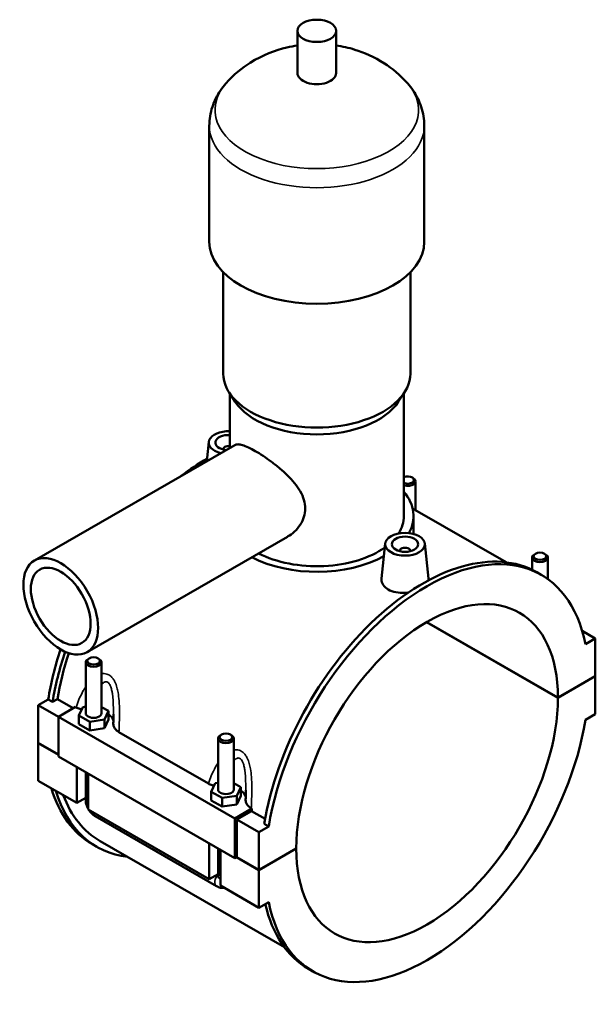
# Model space of a CAD drawing. Header units: millimetres. Extents: x 0 to 965, y -206 to 1211.
# Tile 8 of 8: x 747 to 965, y 731 to 1103. Entities that reach past the tile are written whole.
import ezdxf

# ---------------------------------------------------------------- set-up
doc = ezdxf.new("R2010")
doc.units = ezdxf.units.MM
doc.layers.add('Visible (ISO)', color=7, linetype='Continuous', lineweight=50)
doc.layers.add('Visible Narrow (ISO)', color=7, linetype='Continuous', lineweight=35)

msp = doc.modelspace()

# ---------------------------------------------------------------- linework, layer by layer
at = {"layer": 'Visible (ISO)'}
for p, q in [((851.946, 1083.04), (851.946, 1098.999)), ((866.586, 1083.04), (866.586, 1098.999)), ((818.599, 1019.206), (818.599, 1063.092)), ((899.932, 1019.206), (899.932, 1063.092)), ((823.886, 969.336), (823.886, 1007.66)), ((894.646, 969.336), (894.646, 1007.66)), ((828.436, 958.665), (826.152, 962.16)), ((826.326, 941.235), (826.326, 961.895)), ((890.095, 958.665), (892.379, 962.16)), ((892.206, 915.476), (892.206, 961.895)), ((752.411, 898.67), (828.24, 942.337)), ((818.404, 943.529), (817.621, 936.222)), ((823.89, 940.811), (823.89, 940.624)), ((895.335, 930.075), (895.76, 929.827)), ((896.631, 917.704), (896.631, 928.611)), ((895.526, 918.34), (930.85, 897.998)), ((895.866, 908.723), (895.866, 915.476)), ((772.373, 864.007), (848.201, 907.673)), ((885.155, 905.09), (883.74, 891.89)), ((900.127, 905.09), (901.547, 891.842)), ((890.641, 902.185), (890.641, 902.371)), ((894.641, 902.185), (894.641, 902.371)), ((941.991, 901.245), (941.565, 900.998)), ((945.398, 901.245), (945.824, 900.998)), ((940.694, 899.781), (940.694, 895.155)), ((946.694, 899.781), (946.694, 891.601)), ((944.161, 893.241), (942.492, 894.202)), ((950.482, 846.727), (900.758, 875.361)), ((900.829, 875.402), (950.482, 846.809)), ((959.661, 872.077), (964.624, 869.219)), ((964.624, 869.219), (960.899, 867.074)), ((964.624, 854.953), (964.624, 869.219)), ((773.133, 861.666), (772.708, 861.419)), ((776.541, 861.666), (776.966, 861.419)), ((771.837, 860.202), (771.837, 840.894)), ((777.837, 860.202), (777.837, 840.894)), ((950.482, 846.809), (964.624, 854.953)), ((964.624, 854.871), (950.482, 846.727)), ((964.553, 854.912), (964.624, 854.871)), ((964.624, 840.605), (964.624, 854.871)), ((753.907, 843.973), (757.632, 846.118)), ((759.301, 845.157), (757.632, 846.118)), ((761.121, 846.206), (759.301, 845.157)), ((767.087, 842.77), (761.121, 846.206)), ((753.907, 843.973), (761.543, 839.575)), ((753.907, 829.707), (753.907, 843.973)), ((767.952, 843.269), (761.543, 839.578)), ((767.952, 843.269), (768.196, 843.128)), ((769.26, 840.033), (770.755, 843.245)), ((770.755, 843.245), (771.837, 843.412)), ((777.837, 843.238), (780.414, 841.754)), ((780.414, 841.754), (778.919, 838.543)), ((780.414, 838.484), (780.414, 841.754)), ((761.543, 839.578), (761.543, 824.495)), ((761.543, 839.578), (828.294, 801.139)), ((769.26, 836.763), (769.26, 840.033)), ((773.343, 837.683), (769.26, 840.033)), ((778.919, 838.543), (773.343, 837.683)), ((778.919, 835.273), (778.919, 838.543)), ((778.919, 835.273), (780.414, 838.484)), ((960.899, 838.46), (964.624, 840.605)), ((769.26, 836.763), (773.343, 834.412)), ((773.343, 834.412), (773.343, 837.683)), ((773.343, 834.412), (778.919, 835.273)), ((784.395, 833.799), (818.259, 814.298)), ((821.9, 812.065), (821.9, 831.372)), ((823.197, 832.836), (822.771, 832.589)), ((826.604, 832.836), (827.03, 832.589)), ((827.9, 812.065), (827.9, 831.372)), ((753.907, 829.707), (761.543, 825.309)), ((753.907, 829.625), (753.978, 829.666)), ((753.907, 815.359), (753.907, 829.625)), ((761.543, 825.227), (753.907, 829.625)), ((761.543, 824.495), (828.294, 786.055)), ((768.473, 806.97), (768.473, 820.504)), ((771.837, 818.567), (771.837, 808.192)), ((772.716, 818.061), (772.716, 804.527)), ((753.907, 815.359), (768.473, 806.97)), ((819.323, 811.204), (820.818, 814.415)), ((820.818, 814.415), (821.9, 814.582)), ((827.9, 814.409), (830.477, 812.925)), ((830.477, 812.925), (828.983, 809.714)), ((830.477, 809.655), (830.477, 812.925)), ((771.837, 808.908), (768.473, 806.97)), ((819.323, 807.934), (819.323, 811.204)), ((823.406, 808.853), (819.323, 811.204)), ((828.983, 809.714), (823.406, 808.853)), ((823.406, 805.583), (823.406, 808.853)), ((828.983, 806.443), (828.983, 809.714)), ((828.983, 806.443), (830.477, 809.655)), ((772.716, 804.527), (818.536, 778.141)), ((819.323, 807.934), (823.406, 805.583)), ((823.406, 805.583), (828.983, 806.443)), ((828.294, 801.139), (834.702, 804.829)), ((834.458, 804.97), (834.702, 804.829)), ((775.461, 801.918), (821.282, 775.532)), ((828.294, 786.055), (828.294, 801.139)), ((834.547, 803.922), (829.001, 800.729)), ((829.001, 800.729), (837.345, 795.924)), ((829.001, 800.729), (829.001, 786.462)), ((839.728, 800.939), (834.547, 803.922)), ((841.07, 798.069), (837.345, 795.924)), ((841.07, 798.069), (839.402, 799.03)), ((837.345, 795.924), (837.345, 781.658)), ((776.039, 790.376), (774.37, 791.337)), ((777.296, 792.559), (847.013, 752.412)), ((818.536, 778.141), (818.536, 791.675)), ((821.9, 779.363), (821.9, 789.737)), ((837.345, 781.658), (851.487, 789.802)), ((851.487, 789.72), (837.345, 781.576)), ((851.416, 789.761), (851.487, 789.72)), ((822.779, 789.231), (822.779, 775.698)), ((829.001, 786.462), (828.294, 786.055)), ((837.345, 781.576), (828.93, 786.422)), ((829.001, 786.462), (837.345, 781.658)), ((821.9, 780.078), (818.536, 778.141)), ((837.345, 781.576), (837.345, 767.31)), ((822.779, 775.698), (837.345, 767.31)), ((837.345, 767.31), (841.07, 769.455)), ((857.809, 743.288), (856.14, 744.248))]:
    msp.add_line(p, q, dxfattribs=at)
for centre, major_axis, ratio in [((859.266, 1098.999), (7.32, 0), 0.5758617), ((892.641, 904.824), (7.5, 0), 0.5758617), ((892.641, 904.824), (5, 0), 0.5758617), ((762.392, 881.339), (9.981, -17.332), 0.5780931), ((943.694, 900.272), (2.4, 0), 0.5758617), ((762.392, 881.339), (7.985, -13.865), 0.5780931), ((774.837, 860.692), (2.4, 0), 0.5758617), ((824.9, 831.863), (2.4, 0), 0.5758617)]:
    msp.add_ellipse(centre, major_axis=major_axis, ratio=ratio, dxfattribs=at)
for centre, major_axis, ratio, start_param, end_param in [((859.266, 1083.04), (-7.32, 0), 0.5758617, 0, 3.1415927), ((859.266, 1019.206), (-40.667, 0), 0.5758617, 0, 3.1415926), ((859.266, 969.336), (-35.38, 0), 0.5758617, 0, 3.1415927), ((859.266, 965.346), (-32.94, 0), 0.5758617, 0.3599086, 2.7816841), ((825.89, 943.263), (-7.5, 0), 0.5758617, 4.6542976, 7.4510217), ((825.89, 943.263), (-5, 0), 0.5758617, 4.6251905, 7.6626983), ((825.89, 940.811), (-2, 0), 0.5758617, 4.4929111, 6.4518745), ((817.546, 866.313), (-43.176, -74.977), 0.5780931, 3.9222153, 4.0819387), ((893.631, 929.101), (2.4, 0), 0.5758617, 4.076476, 8.4898947), ((893.631, 928.611), (3, 0), 0.5758617, 4.2172774, 7.0647309), ((859.266, 915.476), (36.6, 0), 0.5758617, 5.9737411, 6.7342121), ((859.266, 915.476), (32.94, 0), 0.5758617, 5.9292044, 6.2831853), ((900.985, 818.264), (43.176, 74.977), 0.5780931, 5.699524, 8.4337755), ((859.266, 915.476), (32.94, 0), 0.5758617, 3.9803408, 5.6090181), ((899.316, 819.225), (43.176, 74.977), 0.5780931, 0, 2.1505902), ((892.641, 902.371), (-2, 0), 0.5758617, 2.9729035, 6.4518745), ((859.266, 915.476), (36.6, 0), 0.5758617, 3.9750015, 5.4784443), ((943.694, 899.781), (-3, 0), 0.5758617, 5.5016397, 10.2063236), ((900.985, 818.264), (34.932, 60.661), 0.5780931, 5.4965677, 8.6367318), ((817.546, 866.313), (-43.176, -74.977), 0.5780931, 5.0501751, 5.2921829), ((819.215, 865.352), (43.176, 74.977), 0.5780931, 1.9073959, 2.1505902), ((819.215, 865.352), (-41.919, -72.793), 0.5780931, 5.0564621, 5.2859828), ((774.837, 860.202), (3, 0), 0.5758617, 2.360047, 7.0647309), ((900.985, 818.264), (-34.932, -60.661), 0.5780931, 5.4965677, 8.6367318), ((774.837, 840.894), (-3, 0), 0.5758617, 0, 3.1415927), ((774.837, 837.624), (7.5, 0), 0.5758617, 0.0944293, 0.7324026), ((900.985, 818.264), (-43.176, -74.977), 0.5780931, 5.699524, 8.4337755), ((824.9, 831.372), (3, 0), 0.5758617, 2.360047, 7.0647309), ((817.546, 866.313), (-43.176, -74.977), 0.5780931, 5.7828542, 6.2831853), ((824.9, 812.065), (-3, 0), 0.5758617, 0, 3.1415927), ((819.215, 865.352), (-43.176, -74.977), 0.5780931, 5.7828542, 6.5251304), ((819.215, 865.352), (-41.919, -72.793), 0.5780931, 5.8408313, 6.2831853), ((824.9, 808.794), (7.5, 0), 0.5758617, 0.0944293, 0.7324026), ((892.641, 823.069), (-41.919, -72.793), 0.5780931, 5.2737949, 5.2859828), ((899.316, 819.225), (-43.176, -74.977), 0.5780931, 5.7273527, 6.2831853)]:
    msp.add_ellipse(centre, major_axis=major_axis, ratio=ratio, start_param=start_param, end_param=end_param, dxfattribs=at)
for points, knots in [([(851.946, 1093.472), (850.614, 1093.273), (849.27, 1093.016), (843.531, 1091.652), (838.941, 1089.996), (831.028, 1084.987), (827.886, 1082.51), (824.875, 1079.075)], [7.32269345, 7.32269345, 7.32269345, 7.32269345, 7.45993851, 7.45993851, 7.90124478, 7.90124478, 8.17184916, 8.17184916, 8.17184916, 8.17184916]), ([(893.656, 1079.075), (890.752, 1082.388), (887.725, 1084.809), (880.907, 1089.209), (877.184, 1090.778), (871.223, 1092.614), (868.887, 1093.128), (866.586, 1093.472)], [5.96531778, 5.96531778, 5.96531778, 5.96531778, 6.22626042, 6.22626042, 6.57732596, 6.57732596, 6.81447349, 6.81447349, 6.81447349, 6.81447349]), ([(824.875, 1079.075), (824.15, 1078.249), (823.465, 1077.371), (822.196, 1075.509), (821.612, 1074.524), (820.574, 1072.451), (820.121, 1071.362), (819.378, 1069.101), (819.089, 1067.928), (818.699, 1065.534), (818.599, 1064.313), (818.599, 1063.092)], [1.88866385, 1.88866385, 1.88866385, 1.88866385, 1.98216998, 1.98216998, 2.07567611, 2.07567611, 2.16918223, 2.16918223, 2.26268836, 2.26268836, 2.35619449, 2.35619449, 2.35619449, 2.35619449]), ([(899.932, 1063.092), (899.932, 1064.313), (899.832, 1065.534), (899.442, 1067.928), (899.153, 1069.101), (898.41, 1071.362), (897.957, 1072.451), (896.919, 1074.524), (896.335, 1075.509), (895.066, 1077.371), (894.381, 1078.249), (893.656, 1079.075)], [5.49778714, 5.49778714, 5.49778714, 5.49778714, 5.59129327, 5.59129327, 5.6847994, 5.6847994, 5.77830553, 5.77830553, 5.87181166, 5.87181166, 5.96531778, 5.96531778, 5.96531778, 5.96531778]), ([(828.24, 942.337), (828.559, 942.521), (828.953, 942.618), (829.917, 942.617), (830.489, 942.516), (831.805, 942.118), (832.55, 941.821), (834.177, 941.056), (835.06, 940.588), (836.887, 939.536), (837.879, 938.924), (839.951, 937.559), (841.03, 936.806), (843.187, 935.204), (844.266, 934.354), (846.336, 932.605), (847.326, 931.707), (849.139, 929.914), (850.029, 928.954), (851.655, 926.951), (852.391, 925.907), (853.61, 923.77), (854.093, 922.676), (854.739, 920.484), (854.9, 919.386), (854.9, 917.259), (854.739, 916.185), (854.093, 914.104), (853.61, 913.097), (852.391, 911.233), (851.655, 910.374), (850.029, 908.865), (849.139, 908.217), (848.22, 907.684), (848.21, 907.679), (848.201, 907.673)], [1.565297, 1.565297, 1.565297, 1.565297, 1.9488533, 1.9488533, 2.3364879, 2.3364879, 2.7241226, 2.7241226, 3.1117572, 3.1117572, 3.4993919, 3.4993919, 3.8870265, 3.8870265, 4.2746611, 4.2746611, 4.6622958, 4.6622958, 5.0526004, 5.0526004, 5.4429051, 5.4429051, 5.8332098, 5.8332098, 6.2235144, 6.2235144, 6.6138191, 6.6138191, 7.0041237, 7.0041237, 7.3944284, 7.3944284, 7.7847331, 7.7847331, 7.7888114, 7.7888114, 7.7888114, 7.7888114]), ([(893.825, 886.513), (893.424, 886.464), (893.024, 886.43), (891.513, 886.36), (890.317, 886.434), (888.116, 886.881), (887.111, 887.255), (886.318, 887.712), (885.524, 888.169), (884.838, 888.769), (883.934, 890.113), (883.715, 890.854), (883.721, 891.662), (883.728, 891.775), (883.741, 891.89)], [4.5904852, 4.5904852, 4.5904852, 4.5904852, 4.7079129, 4.7079129, 5.0443998, 5.0443998, 5.3808868, 5.3808868, 5.3808868, 5.7177858, 5.7177858, 6.0546849, 6.0546849, 6.1092042, 6.1092042, 6.1092042, 6.1092042]), ([(901.546, 891.842), (901.557, 891.745), (901.562, 891.649), (901.561, 891.434), (901.551, 891.312), (901.532, 891.19)], [3.30968484, 3.30968484, 3.30968484, 3.30968484, 3.36341811, 3.36341811, 3.4311521, 3.4311521, 3.4311521, 3.4311521]), ([(768.196, 843.128), (768.609, 842.89), (769.071, 842.683), (769.81, 842.428), (770.057, 842.354), (770.309, 842.288)], [-0.65230382, -0.65230382, -0.65230382, -0.65230382, -0.47706185, -0.47706185, -0.39362262, -0.39362262, -0.39362262, -0.39362262]), ([(782.337, 840.603), (782.337, 840.359), (782.336, 840.113), (782.332, 839.62), (782.329, 839.373), (782.321, 838.878), (782.317, 838.63), (782.306, 838.133), (782.3, 837.884), (782.287, 837.386), (782.28, 837.136), (782.272, 836.887)], [4.55410994, 4.55410994, 4.55410994, 4.55410994, 4.63556691, 4.63556691, 4.71702387, 4.71702387, 4.79848084, 4.79848084, 4.8799378, 4.8799378, 4.96139477, 4.96139477, 4.96139477, 4.96139477]), ([(782.272, 836.887), (782.265, 836.639), (782.293, 836.391), (782.453, 835.783), (782.628, 835.429), (783.239, 834.61), (783.751, 834.17), (784.395, 833.799)], [-0.59324627, -0.59324627, -0.59324627, -0.59324627, -0.4640642, -0.4640642, -0.2732616, -0.2732616, 0, 0, 0, 0]), ([(818.259, 814.298), (818.672, 814.061), (819.134, 813.854), (819.873, 813.599), (820.12, 813.525), (820.372, 813.459)], [-0.65230382, -0.65230382, -0.65230382, -0.65230382, -0.47706185, -0.47706185, -0.39362262, -0.39362262, -0.39362262, -0.39362262]), ([(771.837, 808.192), (771.837, 807.664), (771.907, 807.157), (772.143, 806.181), (772.31, 805.711), (772.58, 805.125), (772.646, 804.992), (772.716, 804.861)], [1.57079633, 1.57079633, 1.57079633, 1.57079633, 1.88495559, 1.88495559, 2.19911486, 2.19911486, 2.29311877, 2.29311877, 2.29311877, 2.29311877]), ([(832.4, 811.774), (832.4, 811.529), (832.399, 811.283), (832.395, 810.791), (832.392, 810.544), (832.385, 810.049), (832.38, 809.8), (832.369, 809.303), (832.363, 809.055), (832.35, 808.556), (832.343, 808.307), (832.335, 808.057)], [4.55410994, 4.55410994, 4.55410994, 4.55410994, 4.63556691, 4.63556691, 4.71702387, 4.71702387, 4.79848084, 4.79848084, 4.8799378, 4.8799378, 4.96139477, 4.96139477, 4.96139477, 4.96139477]), ([(832.335, 808.057), (832.328, 807.809), (832.356, 807.561), (832.517, 806.953), (832.691, 806.599), (833.302, 805.78), (833.814, 805.341), (834.458, 804.97)], [-0.59324627, -0.59324627, -0.59324627, -0.59324627, -0.4640642, -0.4640642, -0.2732616, -0.2732616, 0, 0, 0, 0]), ([(773.003, 804.362), (773.085, 804.23), (773.171, 804.101), (773.547, 803.568), (773.871, 803.188), (774.599, 802.496), (775.003, 802.182), (775.461, 801.918)], [2.41490107, 2.41490107, 2.41490107, 2.41490107, 2.51327412, 2.51327412, 2.82743339, 2.82743339, 3.14159265, 3.14159265, 3.14159265, 3.14159265]), ([(821.282, 775.532), (821.74, 775.268), (822.256, 775.051), (823.268, 774.848), (823.73, 774.816), (824.213, 774.872)], [3.14159265, 3.14159265, 3.14159265, 3.14159265, 3.45575192, 3.45575192, 3.68065751, 3.68065751, 3.68065751, 3.68065751])]:
    msp.add_open_spline(points, degree=3, knots=knots, dxfattribs=at)
at = {"layer": 'Visible Narrow (ISO)'}
for centre, major_axis, ratio, start_param, end_param in [((859.266, 1069.076), (-38.525, 0), 0.5758617, 5.8156547, 9.8923086), ((859.266, 1063.092), (-40.667, 0), 0.5758617, 0, 3.1415927), ((774.837, 808.192), (-3, 0), 0.5758617, 0, 0.7853982), ((776.958, 804.518), (-1.497, -2.6), 0.5780931, 5.4920009, 6.2831853), ((822.779, 778.132), (-1.497, -2.6), 0.5780931, 4.3521357, 6.2831853), ((824.9, 779.363), (-3, 0), 0.5758617, 0, 0.7853982)]:
    msp.add_ellipse(centre, major_axis=major_axis, ratio=ratio, start_param=start_param, end_param=end_param, dxfattribs=at)
for points, knots in [([(784.395, 833.799), (784.449, 834.951), (784.5, 836.115), (784.586, 838.703), (784.617, 840.133), (784.603, 842.924), (784.562, 844.287), (784.377, 846.686), (784.258, 847.725), (783.962, 849.399), (783.82, 850.046), (783.44, 851.393), (783.192, 852.087), (782.675, 853.161), (782.439, 853.57), (781.917, 854.296), (781.634, 854.615), (781.104, 855.082), (780.868, 855.252), (780.622, 855.394), (780.377, 855.535), (780.122, 855.648), (779.501, 855.844), (779.131, 855.901), (778.451, 855.91), (778.143, 855.879), (777.837, 855.817)], [-5.104033, -5.104033, -5.104033, -5.104033, -4.7663819, -4.7663819, -4.360441, -4.360441, -3.9794364, -3.9794364, -3.686356, -3.686356, -3.4969705, -3.4969705, -3.2791673, -3.2791673, -3.1306664, -3.1306664, -2.9873483, -2.9873483, -2.8831601, -2.8831601, -2.8831601, -2.7789719, -2.7789719, -2.6356537, -2.6356537, -2.5170449, -2.5170449, -2.5170449, -2.5170449]), ([(777.837, 851.769), (778.081, 852.057), (778.335, 852.301), (778.79, 852.616), (778.987, 852.714), (779.373, 852.822), (779.563, 852.834), (779.882, 852.775), (780.013, 852.726), (780.14, 852.653), (780.267, 852.58), (780.39, 852.482), (780.666, 852.198), (780.814, 851.992), (781.089, 851.503), (781.215, 851.219), (781.491, 850.456), (781.626, 849.949), (781.835, 848.945), (781.915, 848.456), (782.085, 847.175), (782.156, 846.366), (782.276, 844.473), (782.309, 843.38), (782.334, 841.724), (782.337, 841.164), (782.337, 840.604)], [2.2864282, 2.2864282, 2.2864282, 2.2864282, 2.4871529, 2.4871529, 2.6356537, 2.6356537, 2.7789719, 2.7789719, 2.8831601, 2.8831601, 2.8831601, 2.9873483, 2.9873483, 3.1306664, 3.1306664, 3.2791673, 3.2791673, 3.4969705, 3.4969705, 3.686356, 3.686356, 3.9794364, 3.9794364, 4.360441, 4.360441, 4.5541099, 4.5541099, 4.5541099, 4.5541099]), ([(771.837, 850.899), (771.52, 850.429), (771.22, 849.944), (770.315, 848.369), (769.768, 847.236), (768.879, 845.11), (768.518, 844.125), (768.196, 843.128)], [-1.59261339, -1.59261339, -1.59261339, -1.59261339, -1.40587912, -1.40587912, -0.99993826, -0.99993826, -0.66228712, -0.66228712, -0.66228712, -0.66228712]), ([(834.458, 804.97), (834.513, 806.121), (834.563, 807.285), (834.649, 809.874), (834.68, 811.303), (834.666, 814.095), (834.626, 815.457), (834.44, 817.856), (834.322, 818.896), (834.025, 820.569), (833.883, 821.216), (833.503, 822.564), (833.255, 823.258), (832.739, 824.331), (832.502, 824.74), (831.981, 825.466), (831.697, 825.786), (831.167, 826.253), (830.931, 826.423), (830.686, 826.564), (830.44, 826.706), (830.185, 826.818), (829.564, 827.014), (829.194, 827.071), (828.514, 827.08), (828.206, 827.049), (827.9, 826.988)], [-5.104033, -5.104033, -5.104033, -5.104033, -4.766382, -4.766382, -4.360441, -4.360441, -3.9794364, -3.9794364, -3.6863559, -3.6863559, -3.4969705, -3.4969705, -3.2791673, -3.2791673, -3.1306664, -3.1306664, -2.9873483, -2.9873483, -2.8831601, -2.8831601, -2.8831601, -2.7789719, -2.7789719, -2.6356537, -2.6356537, -2.5170449, -2.5170449, -2.5170449, -2.5170449]), ([(827.9, 822.939), (828.144, 823.228), (828.399, 823.472), (828.853, 823.786), (829.05, 823.885), (829.436, 823.992), (829.626, 824.004), (829.945, 823.945), (830.076, 823.896), (830.203, 823.823), (830.33, 823.75), (830.453, 823.653), (830.729, 823.369), (830.878, 823.162), (831.152, 822.674), (831.278, 822.39), (831.554, 821.627), (831.689, 821.119), (831.898, 820.116), (831.978, 819.626), (832.148, 818.346), (832.22, 817.536), (832.339, 815.644), (832.373, 814.551), (832.397, 812.895), (832.4, 812.335), (832.4, 811.774)], [2.2864282, 2.2864282, 2.2864282, 2.2864282, 2.4871529, 2.4871529, 2.6356537, 2.6356537, 2.7789719, 2.7789719, 2.8831601, 2.8831601, 2.8831601, 2.9873483, 2.9873483, 3.1306664, 3.1306664, 3.2791673, 3.2791673, 3.4969705, 3.4969705, 3.6863559, 3.6863559, 3.9794364, 3.9794364, 4.360441, 4.360441, 4.5541099, 4.5541099, 4.5541099, 4.5541099]), ([(821.9, 822.07), (821.583, 821.6), (821.283, 821.115), (820.378, 819.539), (819.831, 818.407), (818.942, 816.281), (818.582, 815.295), (818.259, 814.298)], [-1.59261339, -1.59261339, -1.59261339, -1.59261339, -1.4058792, -1.4058792, -0.99993812, -0.99993812, -0.66228712, -0.66228712, -0.66228712, -0.66228712])]:
    msp.add_open_spline(points, degree=3, knots=knots, dxfattribs=at)

doc.saveas('drawing.dxf')
